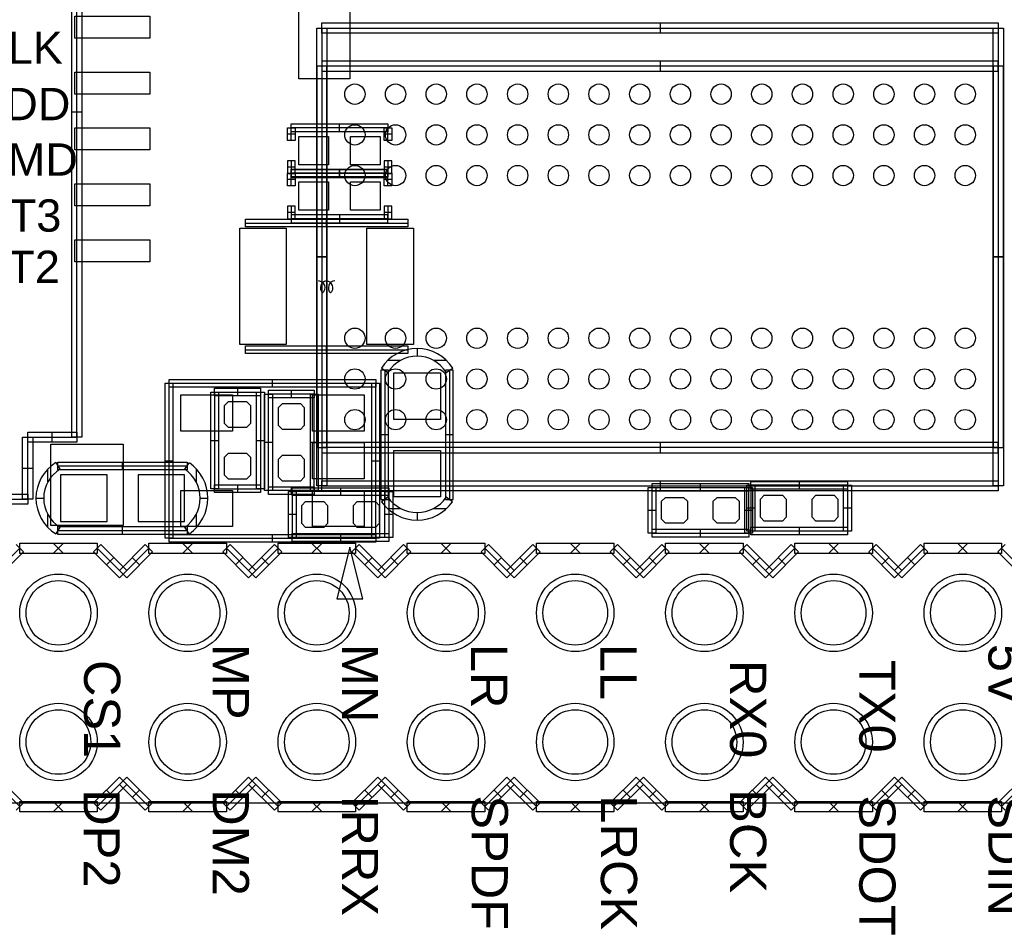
# Model space of a CAD drawing. Header units: millimetres. Extents: x -2.4 to 42.1, y -2.4 to 40.2.
# Tile 3 of 12: x 12.9 to 32.2, y -2.4 to 15.4. Entities that reach past the tile are written whole.
import ezdxf

# ---------------------------------------------------------------- set-up
doc = ezdxf.new("R2010")
doc.units = ezdxf.units.MM
doc.header["$MEASUREMENT"] = 0
for name, color, linetype in [('BOT', 3, 'Continuous'), ('SILK-BOT', 6, 'Continuous'), ('SILK-TOP', 7, 'Continuous'), ('TOP', 255, 'Continuous')]:
    doc.layers.add(name, color=color, linetype=linetype)

msp = doc.modelspace()

# ---------------------------------------------------------------- linework, layer by layer
at = {"layer": 'BOT'}
for points in [[(17.425, 7.461), (17.349, 7.385), (16.994, 7.385), (16.917, 7.461), (16.917, 7.816), (16.994, 7.893), (17.349, 7.893), (17.425, 7.816), (17.425, 7.461)], [(17.976, 7.779), (18.052, 7.855), (18.407, 7.855), (18.484, 7.779), (18.484, 7.424), (18.407, 7.347), (18.052, 7.347), (17.976, 7.424), (17.976, 7.779)], [(17.425, 6.445), (17.349, 6.369), (16.994, 6.369), (16.917, 6.445), (16.917, 6.8), (16.994, 6.877), (17.349, 6.877), (17.425, 6.8), (17.425, 6.445)], [(17.976, 6.763), (18.052, 6.839), (18.407, 6.839), (18.484, 6.763), (18.484, 6.408), (18.407, 6.331), (18.052, 6.331), (17.976, 6.408), (17.976, 6.763)], [(13.691, 6.452), (13.691, 5.537), (14.605, 5.537), (14.605, 6.452), (13.691, 6.452)], [(15.215, 6.452), (15.215, 5.537), (16.129, 5.537), (16.129, 6.452), (15.215, 6.452)], [(25.94, 6.011), (26.016, 5.935), (26.016, 5.58), (25.94, 5.503), (25.585, 5.503), (25.508, 5.58), (25.508, 5.935), (25.585, 6.011), (25.94, 6.011)], [(26.956, 6.011), (27.032, 5.935), (27.032, 5.58), (26.956, 5.503), (26.601, 5.503), (26.524, 5.58), (26.524, 5.935), (26.601, 6.011), (26.956, 6.011)], [(27.527, 5.546), (27.451, 5.622), (27.451, 5.977), (27.527, 6.054), (27.882, 6.054), (27.959, 5.977), (27.959, 5.622), (27.882, 5.546), (27.527, 5.546)], [(28.543, 5.546), (28.467, 5.622), (28.467, 5.977), (28.543, 6.054), (28.898, 6.054), (28.975, 5.977), (28.975, 5.622), (28.898, 5.546), (28.543, 5.546)], [(18.51, 5.419), (18.434, 5.495), (18.434, 5.85), (18.51, 5.927), (18.865, 5.927), (18.942, 5.85), (18.942, 5.495), (18.865, 5.419), (18.51, 5.419)], [(19.526, 5.419), (19.45, 5.495), (19.45, 5.85), (19.526, 5.927), (19.881, 5.927), (19.958, 5.85), (19.958, 5.495), (19.881, 5.419), (19.526, 5.419)]]:
    msp.add_lwpolyline(points, dxfattribs=at)
for centre, radius in [((19.478, 13.939), 0.2), ((20.278, 13.939), 0.2), ((21.078, 13.939), 0.2), ((21.878, 13.939), 0.2), ((22.678, 13.939), 0.2), ((23.478, 13.939), 0.2), ((24.278, 13.939), 0.2), ((25.078, 13.939), 0.2), ((25.878, 13.939), 0.2), ((26.678, 13.939), 0.2), ((27.478, 13.939), 0.2), ((28.278, 13.939), 0.2), ((29.078, 13.939), 0.2), ((29.878, 13.939), 0.2), ((30.678, 13.939), 0.2), ((31.478, 13.939), 0.2), ((19.478, 13.139), 0.2), ((20.278, 13.139), 0.2), ((21.078, 13.139), 0.2), ((21.878, 13.139), 0.2), ((22.678, 13.139), 0.2), ((23.478, 13.139), 0.2), ((24.278, 13.139), 0.2), ((25.078, 13.139), 0.2), ((25.878, 13.139), 0.2), ((26.678, 13.139), 0.2), ((27.478, 13.139), 0.2), ((28.278, 13.139), 0.2), ((29.078, 13.139), 0.2), ((29.878, 13.139), 0.2), ((30.678, 13.139), 0.2), ((31.478, 13.139), 0.2), ((19.478, 12.339), 0.2), ((20.278, 12.339), 0.2), ((21.078, 12.339), 0.2), ((21.878, 12.339), 0.2), ((22.678, 12.339), 0.2), ((23.478, 12.339), 0.2), ((24.278, 12.339), 0.2), ((25.078, 12.339), 0.2), ((25.878, 12.339), 0.2), ((26.678, 12.339), 0.2), ((27.478, 12.339), 0.2), ((28.278, 12.339), 0.2), ((29.078, 12.339), 0.2), ((29.878, 12.339), 0.2), ((30.678, 12.339), 0.2), ((31.478, 12.339), 0.2), ((19.478, 9.139), 0.2), ((20.278, 9.139), 0.2), ((21.078, 9.139), 0.2), ((21.878, 9.139), 0.2), ((22.678, 9.139), 0.2), ((23.478, 9.139), 0.2), ((24.278, 9.139), 0.2), ((25.078, 9.139), 0.2), ((25.878, 9.139), 0.2), ((26.678, 9.139), 0.2), ((27.478, 9.139), 0.2), ((28.278, 9.139), 0.2), ((29.078, 9.139), 0.2), ((29.878, 9.139), 0.2), ((30.678, 9.139), 0.2), ((31.478, 9.139), 0.2), ((19.478, 8.339), 0.2), ((20.278, 8.339), 0.2), ((21.078, 8.339), 0.2), ((21.878, 8.339), 0.2), ((22.678, 8.339), 0.2), ((23.478, 8.339), 0.2), ((24.278, 8.339), 0.2), ((25.078, 8.339), 0.2), ((25.878, 8.339), 0.2), ((26.678, 8.339), 0.2), ((27.478, 8.339), 0.2), ((28.278, 8.339), 0.2), ((29.078, 8.339), 0.2), ((29.878, 8.339), 0.2), ((30.678, 8.339), 0.2), ((31.478, 8.339), 0.2), ((19.478, 7.539), 0.2), ((20.278, 7.539), 0.2), ((21.078, 7.539), 0.2), ((21.878, 7.539), 0.2), ((22.678, 7.539), 0.2), ((23.478, 7.539), 0.2), ((24.278, 7.539), 0.2), ((25.078, 7.539), 0.2), ((25.878, 7.539), 0.2), ((26.678, 7.539), 0.2), ((27.478, 7.539), 0.2), ((28.278, 7.539), 0.2), ((29.078, 7.539), 0.2), ((29.878, 7.539), 0.2), ((30.678, 7.539), 0.2), ((31.478, 7.539), 0.2), ((13.65, 3.74), 0.762), ((16.19, 3.74), 0.762), ((18.73, 3.74), 0.762), ((21.27, 3.74), 0.762), ((23.81, 3.74), 0.762), ((26.35, 3.74), 0.762), ((28.89, 3.74), 0.762), ((31.43, 3.74), 0.762), ((13.65, 1.2), 0.762), ((16.19, 1.2), 0.762), ((18.73, 1.2), 0.762), ((21.27, 1.2), 0.762), ((23.81, 1.2), 0.762), ((26.35, 1.2), 0.762), ((28.89, 1.2), 0.762), ((31.43, 1.2), 0.762)]:
    msp.add_circle(centre, radius, dxfattribs=at)
at = {"layer": 'SILK-BOT'}
for p, q in [((18.828, 15.339), (32.128, 15.339)), ((18.828, 15.139), (18.828, 15.339)), ((25.478, 15.339), (25.478, 15.139)), ((32.128, 15.339), (32.128, 15.139)), ((18.728, 6.239), (18.728, 15.239)), ((18.728, 15.239), (18.928, 15.239)), ((18.828, 15.239), (32.128, 15.239)), ((18.828, 15.239), (18.828, 6.239)), ((32.128, 15.139), (18.828, 15.139)), ((18.928, 15.239), (18.928, 6.239)), ((32.028, 15.239), (32.228, 15.239)), ((32.028, 6.239), (32.028, 15.239)), ((32.128, 15.239), (32.128, 6.239)), ((32.228, 15.239), (32.228, 6.239)), ((32.128, 14.589), (18.828, 14.589)), ((18.828, 14.589), (18.828, 14.389)), ((25.478, 14.589), (25.478, 14.389)), ((32.128, 14.389), (32.128, 14.589)), ((18.728, 14.489), (18.728, 6.989)), ((18.928, 14.489), (18.728, 14.489)), ((32.128, 14.489), (18.828, 14.489)), ((18.828, 14.489), (18.828, 6.989)), ((18.828, 14.389), (32.128, 14.389)), ((18.928, 6.989), (18.928, 14.489)), ((32.028, 14.489), (32.028, 6.989)), ((32.228, 14.489), (32.028, 14.489)), ((32.128, 14.489), (32.128, 6.989)), ((32.228, 6.989), (32.228, 14.489)), ((18.728, 10.739), (18.928, 10.739)), ((18.928, 10.739), (18.728, 10.739)), ((32.028, 10.739), (32.228, 10.739)), ((32.228, 10.739), (32.028, 10.739)), ((16.721, 8.157), (17.621, 8.157)), ((16.721, 8.005), (16.721, 8.157)), ((17.171, 8.157), (17.171, 8.005)), ((17.621, 8.157), (17.621, 8.005)), ((16.645, 6.181), (16.645, 8.081)), ((16.645, 8.081), (16.798, 8.081)), ((16.721, 8.081), (17.621, 8.081)), ((16.721, 8.081), (16.721, 6.181)), ((17.621, 8.005), (16.721, 8.005)), ((16.798, 8.081), (16.798, 6.181)), ((17.545, 8.081), (17.698, 8.081)), ((17.545, 6.181), (17.545, 8.081)), ((17.621, 8.081), (17.621, 6.181)), ((17.698, 8.081), (17.698, 6.181)), ((17.703, 6.143), (17.703, 8.043)), ((17.703, 8.043), (17.856, 8.043)), ((17.78, 8.119), (18.68, 8.119)), ((17.78, 7.967), (17.78, 8.119)), ((17.78, 6.143), (17.78, 8.043)), ((18.68, 8.043), (17.78, 8.043)), ((18.68, 7.967), (17.78, 7.967)), ((17.856, 8.043), (17.856, 6.143)), ((18.23, 7.967), (18.23, 8.119)), ((18.603, 8.043), (18.756, 8.043)), ((18.603, 6.143), (18.603, 8.043)), ((18.68, 8.119), (18.68, 7.967)), ((18.68, 6.143), (18.68, 8.043)), ((18.756, 8.043), (18.756, 6.143)), ((16.645, 7.131), (16.798, 7.131)), ((17.545, 7.131), (17.698, 7.131)), ((17.856, 7.093), (17.703, 7.093)), ((18.756, 7.093), (18.603, 7.093)), ((18.728, 6.989), (18.928, 6.989)), ((18.828, 7.089), (18.828, 6.889)), ((32.128, 7.089), (18.828, 7.089)), ((32.128, 6.989), (18.828, 6.989)), ((25.478, 7.089), (25.478, 6.889)), ((32.028, 6.989), (32.228, 6.989)), ((32.128, 6.889), (32.128, 7.089)), ((18.828, 6.889), (32.128, 6.889)), ((13.6, 6.694), (13.68, 6.564)), ((13.64, 6.706), (16.18, 6.706)), ((13.64, 6.553), (13.64, 6.706)), ((13.64, 6.629), (16.18, 6.629)), ((14.91, 6.553), (14.91, 6.706)), ((16.136, 6.567), (16.223, 6.692)), ((16.18, 6.706), (16.18, 6.553)), ((13.444, 6.318), (13.444, 6.57)), ((16.18, 6.553), (13.64, 6.553)), ((16.361, 6.305), (16.361, 6.571)), ((16.721, 6.257), (17.621, 6.257)), ((16.721, 6.105), (16.721, 6.257)), ((17.171, 6.257), (17.171, 6.105)), ((17.621, 6.257), (17.621, 6.105)), ((17.78, 6.219), (18.68, 6.219)), ((17.78, 6.067), (17.78, 6.219)), ((18.23, 6.067), (18.23, 6.219)), ((18.246, 6.199), (20.146, 6.199)), ((18.246, 6.046), (18.246, 6.199)), ((18.68, 6.219), (18.68, 6.067)), ((18.928, 6.239), (18.728, 6.239)), ((18.828, 6.339), (32.128, 6.339)), ((18.828, 6.139), (18.828, 6.339)), ((18.828, 6.239), (32.128, 6.239)), ((19.196, 6.199), (19.196, 6.046)), ((20.146, 6.199), (20.146, 6.046)), ((25.244, 5.307), (25.244, 6.207)), ((25.244, 6.207), (25.396, 6.207)), ((25.32, 6.284), (27.22, 6.284)), ((25.32, 6.131), (25.32, 6.284)), ((25.32, 5.307), (25.32, 6.207)), ((25.32, 6.207), (27.22, 6.207)), ((25.396, 6.207), (25.396, 5.307)), ((25.478, 6.339), (25.478, 6.139)), ((26.27, 6.131), (26.27, 6.284)), ((27.144, 6.207), (27.296, 6.207)), ((27.144, 5.307), (27.144, 6.207)), ((27.187, 5.349), (27.187, 6.25)), ((27.187, 6.25), (27.339, 6.25)), ((27.22, 6.284), (27.22, 6.131)), ((27.22, 5.307), (27.22, 6.207)), ((27.263, 6.326), (29.163, 6.326)), ((27.263, 6.173), (27.263, 6.326)), ((27.263, 6.25), (27.263, 5.349)), ((29.163, 6.25), (27.263, 6.25)), ((27.296, 6.207), (27.296, 5.307)), ((27.339, 6.25), (27.339, 5.349)), ((28.213, 6.326), (28.213, 6.173)), ((29.087, 6.25), (29.239, 6.25)), ((29.087, 5.349), (29.087, 6.25)), ((29.163, 6.326), (29.163, 6.173)), ((29.163, 6.25), (29.163, 5.349)), ((29.239, 6.25), (29.239, 5.349)), ((32.228, 6.239), (32.028, 6.239)), ((32.128, 6.339), (32.128, 6.139)), ((16.798, 6.181), (16.645, 6.181)), ((16.721, 6.181), (17.621, 6.181)), ((17.621, 6.105), (16.721, 6.105)), ((17.698, 6.181), (17.545, 6.181)), ((17.856, 6.143), (17.703, 6.143)), ((18.68, 6.143), (17.78, 6.143)), ((18.68, 6.067), (17.78, 6.067)), ((18.17, 5.222), (18.17, 6.123)), ((18.17, 6.123), (18.322, 6.123)), ((18.246, 6.123), (18.246, 5.222)), ((20.146, 6.123), (18.246, 6.123)), ((20.146, 6.046), (18.246, 6.046)), ((18.322, 6.123), (18.322, 5.222)), ((18.756, 6.143), (18.603, 6.143)), ((32.128, 6.139), (18.828, 6.139)), ((20.07, 6.123), (20.222, 6.123)), ((20.07, 5.222), (20.07, 6.123)), ((20.146, 6.123), (20.146, 5.222)), ((20.222, 6.123), (20.222, 5.222)), ((27.22, 6.131), (25.32, 6.131)), ((29.163, 6.173), (27.263, 6.173)), ((13.208, 5.994), (13.361, 5.994)), ((16.434, 5.994), (16.587, 5.994)), ((13.444, 5.419), (13.444, 5.671)), ((16.361, 5.418), (16.361, 5.684)), ((18.322, 5.673), (18.17, 5.673)), ((20.222, 5.673), (20.07, 5.673)), ((25.244, 5.757), (25.396, 5.757)), ((27.144, 5.757), (27.296, 5.757)), ((27.339, 5.8), (27.187, 5.8)), ((29.239, 5.8), (29.087, 5.8)), ((13.68, 5.424), (13.6, 5.294)), ((13.64, 5.436), (16.18, 5.436)), ((13.64, 5.283), (13.64, 5.436)), ((14.91, 5.283), (14.91, 5.436)), ((16.223, 5.297), (16.136, 5.422)), ((16.18, 5.436), (16.18, 5.283)), ((27.263, 5.426), (29.163, 5.426)), ((27.263, 5.273), (27.263, 5.426)), ((28.213, 5.426), (28.213, 5.273)), ((29.163, 5.426), (29.163, 5.273)), ((13.64, 5.359), (16.18, 5.359)), ((16.18, 5.283), (13.64, 5.283)), ((18.246, 5.299), (20.146, 5.299)), ((18.246, 5.146), (18.246, 5.299)), ((19.196, 5.299), (19.196, 5.146)), ((20.146, 5.299), (20.146, 5.146)), ((25.396, 5.307), (25.244, 5.307)), ((25.32, 5.384), (27.22, 5.384)), ((25.32, 5.231), (25.32, 5.384)), ((25.32, 5.307), (27.22, 5.307)), ((27.22, 5.231), (25.32, 5.231)), ((26.27, 5.231), (26.27, 5.384)), ((27.296, 5.307), (27.144, 5.307)), ((27.339, 5.349), (27.187, 5.349)), ((27.22, 5.384), (27.22, 5.231)), ((29.163, 5.349), (27.263, 5.349)), ((29.163, 5.273), (27.263, 5.273)), ((29.239, 5.349), (29.087, 5.349)), ((18.322, 5.222), (18.17, 5.222)), ((20.146, 5.222), (18.246, 5.222)), ((20.146, 5.146), (18.246, 5.146)), ((20.222, 5.222), (20.07, 5.222))]:
    msp.add_line(p, q, dxfattribs=at)
msp.add_lwpolyline([(19.378, 14.239), (18.378, 14.239), (18.378, 15.739), (19.378, 15.739), (19.378, 14.239)], dxfattribs=at)
for centre, radius, start, end in [((14.029, 5.994), 0.821, 121.5169, 238.4831), ((15.736, 5.994), 0.851, 304.9764, 55.0236), ((14.029, 5.994), 0.669, 121.5169, 238.4831), ((15.736, 5.994), 0.699, 304.9764, 55.0236)]:
    msp.add_arc(centre, radius, start, end, dxfattribs=at)
at = {"layer": 'SILK-TOP'}
for p, q in [((13.91, 7.194), (13.91, 19.994)), ((14.01, 7.194), (14.01, 19.994)), ((14.11, 19.994), (14.11, 7.194)), ((13.91, 13.594), (14.11, 13.594)), ((18.151, 13.027), (18.151, 13.277)), ((18.151, 13.277), (18.303, 13.277)), ((18.227, 13.353), (20.127, 13.353)), ((18.227, 13.201), (18.227, 13.353)), ((18.227, 13.027), (18.227, 13.277)), ((20.127, 13.277), (18.227, 13.277)), ((20.127, 13.201), (18.227, 13.201)), ((18.303, 13.277), (18.303, 13.027)), ((19.177, 13.201), (19.177, 13.353)), ((20.051, 13.277), (20.203, 13.277)), ((20.051, 13.027), (20.051, 13.277)), ((20.127, 13.353), (20.127, 13.201)), ((20.127, 13.027), (20.127, 13.277)), ((20.203, 13.277), (20.203, 13.027)), ((18.303, 13.152), (18.151, 13.152)), ((18.303, 13.027), (18.151, 13.027)), ((20.203, 13.152), (20.051, 13.152)), ((20.203, 13.027), (20.051, 13.027)), ((18.151, 12.627), (18.151, 12.377)), ((18.303, 12.627), (18.151, 12.627)), ((18.227, 12.627), (18.227, 12.377)), ((18.303, 12.377), (18.303, 12.627)), ((20.051, 12.627), (20.051, 12.377)), ((20.203, 12.627), (20.051, 12.627)), ((20.127, 12.627), (20.127, 12.377)), ((20.203, 12.377), (20.203, 12.627)), ((18.303, 12.502), (18.151, 12.502)), ((18.227, 12.464), (20.127, 12.464)), ((18.227, 12.312), (18.227, 12.464)), ((18.227, 12.453), (18.227, 12.301)), ((20.127, 12.453), (18.227, 12.453)), ((19.177, 12.312), (19.177, 12.464)), ((19.177, 12.453), (19.177, 12.301)), ((20.203, 12.502), (20.051, 12.502)), ((20.127, 12.464), (20.127, 12.312)), ((20.127, 12.301), (20.127, 12.453)), ((18.151, 12.138), (18.151, 12.388)), ((18.151, 12.388), (18.303, 12.388)), ((18.151, 12.377), (18.303, 12.377)), ((18.303, 12.263), (18.151, 12.263)), ((18.227, 12.138), (18.227, 12.388)), ((20.127, 12.388), (18.227, 12.388)), ((20.127, 12.377), (18.227, 12.377)), ((20.127, 12.312), (18.227, 12.312)), ((18.227, 12.301), (20.127, 12.301)), ((18.303, 12.388), (18.303, 12.138)), ((20.051, 12.388), (20.203, 12.388)), ((20.051, 12.138), (20.051, 12.388)), ((20.051, 12.377), (20.203, 12.377)), ((20.203, 12.263), (20.051, 12.263)), ((20.127, 12.138), (20.127, 12.388)), ((20.203, 12.388), (20.203, 12.138)), ((18.303, 12.138), (18.151, 12.138)), ((20.203, 12.138), (20.051, 12.138)), ((18.151, 11.738), (18.151, 11.488)), ((18.303, 11.738), (18.151, 11.738)), ((18.227, 11.738), (18.227, 11.488)), ((18.303, 11.488), (18.303, 11.738)), ((20.051, 11.738), (20.051, 11.488)), ((20.203, 11.738), (20.051, 11.738)), ((20.127, 11.738), (20.127, 11.488)), ((20.203, 11.488), (20.203, 11.738)), ((17.327, 11.48), (20.519, 11.48)), ((17.327, 11.33), (17.327, 11.48)), ((18.303, 11.613), (18.151, 11.613)), ((18.151, 11.488), (18.303, 11.488)), ((18.227, 11.564), (18.227, 11.412)), ((20.127, 11.564), (18.227, 11.564)), ((20.127, 11.488), (18.227, 11.488)), ((18.923, 11.33), (18.923, 11.48)), ((19.177, 11.564), (19.177, 11.412)), ((20.203, 11.613), (20.051, 11.613)), ((20.051, 11.488), (20.203, 11.488)), ((20.127, 11.412), (20.127, 11.564)), ((20.519, 11.48), (20.519, 11.33)), ((17.327, 11.405), (20.519, 11.405)), ((20.519, 11.33), (17.327, 11.33)), ((18.227, 11.412), (20.127, 11.412)), ((17.327, 8.99), (20.519, 8.99)), ((17.327, 8.84), (17.327, 8.99)), ((17.327, 8.915), (20.519, 8.915)), ((18.923, 8.84), (18.923, 8.99)), ((20.519, 8.99), (20.519, 8.84)), ((20.701, 8.941), (20.701, 8.788)), ((20.519, 8.84), (17.327, 8.84)), ((20.001, 8.549), (20.131, 8.469)), ((20.378, 8.705), (20.125, 8.705)), ((21.277, 8.705), (21.024, 8.705)), ((21.271, 8.469), (21.401, 8.549)), ((15.824, 8.331), (19.888, 8.331)), ((15.824, 8.179), (15.824, 8.331)), ((17.856, 8.179), (17.856, 8.331)), ((19.888, 8.331), (19.888, 8.179)), ((19.99, 8.509), (19.99, 5.969)), ((20.142, 8.509), (19.99, 8.509)), ((20.066, 8.509), (20.066, 5.969)), ((20.142, 5.969), (20.142, 8.509)), ((21.26, 8.509), (21.26, 5.969)), ((21.412, 8.509), (21.26, 8.509)), ((21.336, 8.509), (21.336, 5.969)), ((21.412, 5.969), (21.412, 8.509)), ((15.748, 5.207), (15.748, 8.255)), ((15.748, 8.255), (15.9, 8.255)), ((15.824, 5.207), (15.824, 8.255)), ((15.824, 8.255), (19.888, 8.255)), ((19.888, 8.179), (15.824, 8.179)), ((15.9, 8.255), (15.9, 5.207)), ((19.812, 8.255), (19.964, 8.255)), ((19.812, 5.207), (19.812, 8.255)), ((19.888, 5.207), (19.888, 8.255)), ((19.964, 8.255), (19.964, 5.207)), ((12.945, 7.194), (13.145, 7.194)), ((12.945, 5.975), (12.945, 7.194)), ((13.045, 7.294), (14.01, 7.294)), ((13.045, 7.094), (13.045, 7.294)), ((13.045, 7.194), (14.01, 7.194)), ((13.045, 5.975), (13.045, 7.194)), ((13.145, 7.194), (13.145, 5.975)), ((13.527, 7.094), (13.527, 7.294)), ((14.11, 7.194), (13.91, 7.194)), ((14.01, 7.294), (14.01, 7.094)), ((20.142, 7.239), (19.99, 7.239)), ((21.412, 7.239), (21.26, 7.239)), ((14.01, 7.094), (13.045, 7.094)), ((12.945, 6.585), (13.145, 6.585)), ((15.748, 6.731), (15.9, 6.731)), ((19.812, 6.731), (19.964, 6.731)), ((0.192, 6.075), (13.045, 6.075)), ((13.045, 6.075), (13.045, 5.875)), ((20.128, 6.013), (20.004, 5.925)), ((21.398, 5.925), (21.274, 6.013)), ((0.192, 5.975), (13.045, 5.975)), ((13.045, 5.875), (0.192, 5.875)), ((13.145, 5.975), (12.945, 5.975)), ((19.99, 5.969), (20.142, 5.969)), ((21.26, 5.969), (21.412, 5.969)), ((20.39, 5.787), (20.124, 5.787)), ((20.701, 5.714), (20.701, 5.562)), ((21.278, 5.787), (21.012, 5.787)), ((15.824, 5.283), (19.888, 5.283)), ((15.824, 5.131), (15.824, 5.283)), ((17.856, 5.131), (17.856, 5.283)), ((19.888, 5.283), (19.888, 5.131)), ((12.816, 5.082), (12.96, 4.938)), ((12.888, 5.112), (14.412, 5.112)), ((12.888, 4.908), (12.888, 5.112)), ((13.752, 5.112), (13.548, 4.908)), ((13.752, 4.908), (13.548, 5.112)), ((14.34, 4.938), (14.484, 5.082)), ((14.412, 5.112), (14.412, 4.908)), ((14.484, 5.082), (14.992, 4.574)), ((14.848, 4.574), (15.356, 5.082)), ((15.356, 5.082), (15.5, 4.938)), ((15.428, 5.112), (16.952, 5.112)), ((15.428, 4.908), (15.428, 5.112)), ((15.9, 5.207), (15.748, 5.207)), ((15.824, 5.207), (19.888, 5.207)), ((19.888, 5.131), (15.824, 5.131)), ((16.292, 5.112), (16.088, 4.908)), ((16.292, 4.908), (16.088, 5.112)), ((16.88, 4.938), (17.024, 5.082)), ((16.952, 5.112), (16.952, 4.908)), ((17.024, 5.082), (17.532, 4.574)), ((17.388, 4.574), (17.896, 5.082)), ((17.896, 5.082), (18.04, 4.938)), ((17.968, 5.112), (19.492, 5.112)), ((17.968, 4.908), (17.968, 5.112)), ((18.832, 5.112), (18.628, 4.908)), ((18.832, 4.908), (18.628, 5.112)), ((19.42, 4.938), (19.564, 5.082)), ((19.492, 5.112), (19.492, 4.908)), ((19.564, 5.082), (20.072, 4.574)), ((19.964, 5.207), (19.812, 5.207)), ((19.928, 4.574), (20.436, 5.082)), ((20.436, 5.082), (20.58, 4.938)), ((20.508, 5.112), (22.032, 5.112)), ((20.508, 4.908), (20.508, 5.112)), ((21.372, 5.112), (21.168, 4.908)), ((21.372, 4.908), (21.168, 5.112)), ((21.96, 4.938), (22.104, 5.082)), ((22.032, 5.112), (22.032, 4.908)), ((22.104, 5.082), (22.612, 4.574)), ((22.468, 4.574), (22.976, 5.082)), ((22.976, 5.082), (23.12, 4.938)), ((23.048, 5.112), (24.572, 5.112)), ((23.048, 4.908), (23.048, 5.112)), ((23.912, 5.112), (23.708, 4.908)), ((23.912, 4.908), (23.708, 5.112)), ((24.5, 4.938), (24.644, 5.082)), ((24.572, 5.112), (24.572, 4.908)), ((24.644, 5.082), (25.152, 4.574)), ((25.008, 4.574), (25.516, 5.082)), ((25.516, 5.082), (25.66, 4.938)), ((25.588, 5.112), (27.112, 5.112)), ((25.588, 4.908), (25.588, 5.112)), ((26.452, 5.112), (26.248, 4.908)), ((26.452, 4.908), (26.248, 5.112)), ((27.04, 4.938), (27.184, 5.082)), ((27.112, 5.112), (27.112, 4.908)), ((27.184, 5.082), (27.692, 4.574)), ((27.548, 4.574), (28.056, 5.082)), ((28.056, 5.082), (28.2, 4.938)), ((28.128, 5.112), (29.652, 5.112)), ((28.128, 4.908), (28.128, 5.112)), ((28.992, 5.112), (28.788, 4.908)), ((28.992, 4.908), (28.788, 5.112)), ((29.58, 4.938), (29.724, 5.082)), ((29.652, 5.112), (29.652, 4.908)), ((29.724, 5.082), (30.232, 4.574)), ((30.088, 4.574), (30.596, 5.082)), ((30.596, 5.082), (30.74, 4.938)), ((30.668, 5.112), (32.192, 5.112)), ((30.668, 4.908), (30.668, 5.112)), ((31.532, 5.112), (31.328, 4.908)), ((31.532, 4.908), (31.328, 5.112)), ((32.12, 4.938), (32.264, 5.082)), ((32.192, 5.112), (32.192, 4.908)), ((12.888, 5.01), (12.38, 4.502)), ((12.96, 4.938), (12.452, 4.43)), ((14.412, 4.908), (12.888, 4.908)), ((14.848, 4.43), (14.34, 4.938)), ((14.92, 4.502), (14.412, 5.01)), ((15.428, 5.01), (14.92, 4.502)), ((15.5, 4.938), (14.992, 4.43)), ((16.952, 4.908), (15.428, 4.908)), ((17.388, 4.43), (16.88, 4.938)), ((17.46, 4.502), (16.952, 5.01)), ((17.968, 5.01), (17.46, 4.502)), ((18.04, 4.938), (17.532, 4.43)), ((19.492, 4.908), (17.968, 4.908)), ((19.928, 4.43), (19.42, 4.938)), ((20, 4.502), (19.492, 5.01)), ((20.508, 5.01), (20, 4.502)), ((20.58, 4.938), (20.072, 4.43)), ((22.032, 4.908), (20.508, 4.908)), ((22.468, 4.43), (21.96, 4.938)), ((22.54, 4.502), (22.032, 5.01)), ((23.048, 5.01), (22.54, 4.502)), ((23.12, 4.938), (22.612, 4.43)), ((24.572, 4.908), (23.048, 4.908)), ((25.008, 4.43), (24.5, 4.938)), ((25.08, 4.502), (24.572, 5.01)), ((25.588, 5.01), (25.08, 4.502)), ((25.66, 4.938), (25.152, 4.43)), ((27.112, 4.908), (25.588, 4.908)), ((27.548, 4.43), (27.04, 4.938)), ((27.62, 4.502), (27.112, 5.01)), ((28.128, 5.01), (27.62, 4.502)), ((28.2, 4.938), (27.692, 4.43)), ((29.652, 4.908), (28.128, 4.908)), ((30.088, 4.43), (29.58, 4.938)), ((30.16, 4.502), (29.652, 5.01)), ((30.668, 5.01), (30.16, 4.502)), ((30.74, 4.938), (30.232, 4.43)), ((32.192, 4.908), (30.668, 4.908)), ((32.628, 4.43), (32.12, 4.938)), ((32.7, 4.502), (32.192, 5.01)), ((14.738, 4.828), (14.594, 4.684)), ((15.246, 4.684), (15.102, 4.828)), ((17.278, 4.828), (17.134, 4.684)), ((17.786, 4.684), (17.642, 4.828)), ((19.818, 4.828), (19.674, 4.684)), ((20.326, 4.684), (20.182, 4.828)), ((22.358, 4.828), (22.214, 4.684)), ((22.866, 4.684), (22.722, 4.828)), ((24.898, 4.828), (24.754, 4.684)), ((25.406, 4.684), (25.262, 4.828)), ((27.438, 4.828), (27.294, 4.684)), ((27.946, 4.684), (27.802, 4.828)), ((29.978, 4.828), (29.834, 4.684)), ((30.486, 4.684), (30.342, 4.828)), ((14.992, 4.43), (14.848, 4.574)), ((14.992, 4.574), (14.848, 4.43)), ((17.532, 4.43), (17.388, 4.574)), ((17.532, 4.574), (17.388, 4.43)), ((20.072, 4.43), (19.928, 4.574)), ((20.072, 4.574), (19.928, 4.43)), ((22.612, 4.43), (22.468, 4.574)), ((22.612, 4.574), (22.468, 4.43)), ((25.152, 4.43), (25.008, 4.574)), ((25.152, 4.574), (25.008, 4.43)), ((27.692, 4.43), (27.548, 4.574)), ((27.692, 4.574), (27.548, 4.43)), ((30.232, 4.43), (30.088, 4.574)), ((30.232, 4.574), (30.088, 4.43)), ((12.38, 0.438), (12.888, -0.07)), ((12.452, 0.51), (12.96, 0.002)), ((14.34, 0.002), (14.848, 0.51)), ((14.412, -0.07), (14.92, 0.438)), ((14.848, 0.51), (14.992, 0.366)), ((14.848, 0.366), (14.992, 0.51)), ((14.92, 0.438), (15.428, -0.07)), ((14.992, 0.51), (15.5, 0.002)), ((16.88, 0.002), (17.388, 0.51)), ((16.952, -0.07), (17.46, 0.438)), ((17.388, 0.51), (17.532, 0.366)), ((17.388, 0.366), (17.532, 0.51)), ((17.46, 0.438), (17.968, -0.07)), ((17.532, 0.51), (18.04, 0.002)), ((19.42, 0.002), (19.928, 0.51)), ((19.492, -0.07), (20, 0.438)), ((19.928, 0.51), (20.072, 0.366)), ((19.928, 0.366), (20.072, 0.51)), ((20, 0.438), (20.508, -0.07)), ((20.072, 0.51), (20.58, 0.002)), ((21.96, 0.002), (22.468, 0.51)), ((22.032, -0.07), (22.54, 0.438)), ((22.468, 0.51), (22.612, 0.366)), ((22.468, 0.366), (22.612, 0.51)), ((22.54, 0.438), (23.048, -0.07)), ((22.612, 0.51), (23.12, 0.002)), ((24.5, 0.002), (25.008, 0.51)), ((24.572, -0.07), (25.08, 0.438)), ((25.008, 0.51), (25.152, 0.366)), ((25.008, 0.366), (25.152, 0.51)), ((25.08, 0.438), (25.588, -0.07)), ((25.152, 0.51), (25.66, 0.002)), ((27.04, 0.002), (27.548, 0.51)), ((27.112, -0.07), (27.62, 0.438)), ((27.548, 0.51), (27.692, 0.366)), ((27.548, 0.366), (27.692, 0.51)), ((27.62, 0.438), (28.128, -0.07)), ((27.692, 0.51), (28.2, 0.002)), ((29.58, 0.002), (30.088, 0.51)), ((29.652, -0.07), (30.16, 0.438)), ((30.088, 0.51), (30.232, 0.366)), ((30.088, 0.366), (30.232, 0.51)), ((30.16, 0.438), (30.668, -0.07)), ((30.232, 0.51), (30.74, 0.002)), ((32.12, 0.002), (32.628, 0.51)), ((32.192, -0.07), (32.7, 0.438)), ((14.992, 0.366), (14.484, -0.142)), ((14.594, 0.256), (14.738, 0.112)), ((15.356, -0.142), (14.848, 0.366)), ((15.102, 0.112), (15.246, 0.256)), ((17.532, 0.366), (17.024, -0.142)), ((17.134, 0.256), (17.278, 0.112)), ((17.896, -0.142), (17.388, 0.366)), ((17.642, 0.112), (17.786, 0.256)), ((20.072, 0.366), (19.564, -0.142)), ((19.674, 0.256), (19.818, 0.112)), ((20.436, -0.142), (19.928, 0.366)), ((20.182, 0.112), (20.326, 0.256)), ((22.612, 0.366), (22.104, -0.142)), ((22.214, 0.256), (22.358, 0.112)), ((22.976, -0.142), (22.468, 0.366)), ((22.722, 0.112), (22.866, 0.256)), ((25.152, 0.366), (24.644, -0.142)), ((24.754, 0.256), (24.898, 0.112)), ((25.516, -0.142), (25.008, 0.366)), ((25.262, 0.112), (25.406, 0.256)), ((27.692, 0.366), (27.184, -0.142)), ((27.294, 0.256), (27.438, 0.112)), ((28.056, -0.142), (27.548, 0.366)), ((27.802, 0.112), (27.946, 0.256)), ((30.232, 0.366), (29.724, -0.142)), ((29.834, 0.256), (29.978, 0.112)), ((30.596, -0.142), (30.088, 0.366)), ((30.342, 0.112), (30.486, 0.256)), ((12.96, 0.002), (12.816, -0.142)), ((12.888, 0.032), (14.412, 0.032)), ((12.888, -0.172), (12.888, 0.032)), ((13.548, -0.172), (13.752, 0.032)), ((13.548, 0.032), (13.752, -0.172)), ((14.484, -0.142), (14.34, 0.002)), ((14.412, 0.032), (14.412, -0.172)), ((15.5, 0.002), (15.356, -0.142)), ((15.428, 0.032), (16.952, 0.032)), ((15.428, -0.172), (15.428, 0.032)), ((16.088, -0.172), (16.292, 0.032)), ((16.088, 0.032), (16.292, -0.172)), ((17.024, -0.142), (16.88, 0.002)), ((16.952, 0.032), (16.952, -0.172)), ((18.04, 0.002), (17.896, -0.142)), ((17.968, 0.032), (19.492, 0.032)), ((17.968, -0.172), (17.968, 0.032)), ((18.628, -0.172), (18.832, 0.032)), ((18.628, 0.032), (18.832, -0.172)), ((19.564, -0.142), (19.42, 0.002)), ((19.492, 0.032), (19.492, -0.172)), ((20.58, 0.002), (20.436, -0.142)), ((20.508, 0.032), (22.032, 0.032)), ((20.508, -0.172), (20.508, 0.032)), ((21.168, -0.172), (21.372, 0.032)), ((21.168, 0.032), (21.372, -0.172)), ((22.104, -0.142), (21.96, 0.002)), ((22.032, 0.032), (22.032, -0.172)), ((23.12, 0.002), (22.976, -0.142)), ((23.048, 0.032), (24.572, 0.032)), ((23.048, -0.172), (23.048, 0.032)), ((23.708, -0.172), (23.912, 0.032)), ((23.708, 0.032), (23.912, -0.172)), ((24.644, -0.142), (24.5, 0.002)), ((24.572, 0.032), (24.572, -0.172)), ((25.66, 0.002), (25.516, -0.142)), ((25.588, 0.032), (27.112, 0.032)), ((25.588, -0.172), (25.588, 0.032)), ((26.248, -0.172), (26.452, 0.032)), ((26.248, 0.032), (26.452, -0.172)), ((27.184, -0.142), (27.04, 0.002)), ((27.112, 0.032), (27.112, -0.172)), ((28.2, 0.002), (28.056, -0.142)), ((28.128, 0.032), (29.652, 0.032)), ((28.128, -0.172), (28.128, 0.032)), ((28.788, -0.172), (28.992, 0.032)), ((28.788, 0.032), (28.992, -0.172)), ((29.724, -0.142), (29.58, 0.002)), ((29.652, 0.032), (29.652, -0.172)), ((30.74, 0.002), (30.596, -0.142)), ((30.668, 0.032), (32.192, 0.032)), ((30.668, -0.172), (30.668, 0.032)), ((31.328, -0.172), (31.532, 0.032)), ((31.328, 0.032), (31.532, -0.172)), ((32.264, -0.142), (32.12, 0.002)), ((32.192, 0.032), (32.192, -0.172)), ((14.412, -0.172), (12.888, -0.172)), ((16.952, -0.172), (15.428, -0.172)), ((19.492, -0.172), (17.968, -0.172)), ((22.032, -0.172), (20.508, -0.172)), ((24.572, -0.172), (23.048, -0.172)), ((27.112, -0.172), (25.588, -0.172)), ((29.652, -0.172), (28.128, -0.172)), ((32.192, -0.172), (30.668, -0.172))]:
    msp.add_line(p, q, dxfattribs=at)
msp.add_lwpolyline([(19.38, 5.029), (19.126, 4.013), (19.634, 4.013), (19.38, 5.029)], dxfattribs=at)
for centre, radius, start, end in [((18.759, 10.134), 0.132, 309.1008, 88.3439), ((18.938, 10.13), 0.137, 98.5008, 225.3782), ((18.914, 10.132), 0.133, 309.7509, 88.315), ((19.095, 10.131), 0.139, 95.8637, 226.663), ((20.701, 8.12), 0.821, 31.517, 148.483), ((20.701, 8.12), 0.669, 31.517, 148.483), ((20.701, 6.413), 0.699, 214.9763, 325.0237), ((20.701, 6.413), 0.851, 214.9763, 325.0237)]:
    msp.add_arc(centre, radius, start, end, dxfattribs=at)
at = {"layer": 'TOP'}
msp.add_lwpolyline([(0, 2.3), (0, 37.7, -0.414213), (2.3, 40), (37.7, 40, -0.414213), (40, 37.7), (40, 2.3, -0.414213), (37.7, 0), (2.3, 0, -0.414212), (0, 2.3)], format="xyb", dxfattribs=at)
for points in [[(13.975, 15.474), (15.449, 15.474), (15.449, 15.042), (13.975, 15.042), (13.975, 15.474)], [(13.975, 14.374), (15.449, 14.374), (15.449, 13.942), (13.975, 13.942), (13.975, 14.374)], [(13.975, 13.274), (15.449, 13.274), (15.449, 12.842), (13.975, 12.842), (13.975, 13.274)], [(18.961, 13.106), (18.961, 12.548), (18.377, 12.548), (18.377, 13.106), (18.961, 13.106)], [(19.977, 13.106), (19.977, 12.548), (19.393, 12.548), (19.393, 13.106), (19.977, 13.106)], [(18.961, 12.217), (18.961, 11.659), (18.377, 11.659), (18.377, 12.217), (18.961, 12.217)], [(19.977, 12.217), (19.977, 11.659), (19.393, 11.659), (19.393, 12.217), (19.977, 12.217)], [(13.975, 12.174), (15.449, 12.174), (15.449, 11.742), (13.975, 11.742), (13.975, 12.174)], [(17.216, 9.017), (17.216, 11.303), (18.13, 11.303), (18.13, 9.017), (17.216, 9.017)], [(19.716, 9.017), (19.716, 11.303), (20.63, 11.303), (20.63, 9.017), (19.716, 9.017)], [(13.975, 11.074), (15.449, 11.074), (15.449, 10.642), (13.975, 10.642), (13.975, 11.074)], [(20.244, 8.458), (21.158, 8.458), (21.158, 7.544), (20.244, 7.544), (20.244, 8.458)], [(17.069, 7.315), (16.053, 7.315), (16.053, 8.026), (17.069, 8.026), (17.069, 7.315)], [(19.66, 7.315), (18.644, 7.315), (18.644, 8.026), (19.66, 8.026), (19.66, 7.315)], [(13.501, 7.058), (14.923, 7.058), (14.923, 5.458), (13.501, 5.458), (13.501, 7.058)], [(19.66, 6.375), (18.644, 6.375), (18.644, 7.087), (19.66, 7.087), (19.66, 6.375)], [(20.244, 6.934), (21.158, 6.934), (21.158, 6.02), (20.244, 6.02), (20.244, 6.934)], [(17.069, 5.436), (16.053, 5.436), (16.053, 6.147), (17.069, 6.147), (17.069, 5.436)], [(19.66, 5.436), (18.644, 5.436), (18.644, 6.147), (19.66, 6.147), (19.66, 5.436)]]:
    msp.add_lwpolyline(points, dxfattribs=at)
for centre in [(13.65, 3.74), (16.19, 3.74), (18.73, 3.74), (21.27, 3.74), (23.81, 3.74), (26.35, 3.74), (28.89, 3.74), (31.43, 3.74), (13.65, 1.2), (16.19, 1.2), (18.73, 1.2), (21.27, 1.2), (23.81, 1.2), (26.35, 1.2), (28.89, 1.2), (31.43, 1.2)]:
    msp.add_circle(centre, 0.635, dxfattribs=at)

# ---------------------------------------------------------------- texts
at = {"layer": 'SILK-BOT', "char_height": 0.7112, "attachment_point": 7, "rotation": 270, "line_spacing_factor": 0.963855}
for s, insert, width in [('\\fArial;5V', (31.924, 3.13), 1.88939), ('\\fArial;MP', (16.684, 3.13), 2.0779), ('\\fArial;MN', (19.224, 3.13), 2.09933), ('\\fArial;LR', (21.764, 3.13), 1.88511), ('\\fArial;LL', (24.304, 3.13), 1.70945), ('\\fArial;CS1', (14.144, 2.813), 2.40351), ('\\fArial;RX0', (26.844, 2.813), 2.50634), ('\\fArial;TX0', (29.384, 2.813), 2.45064), ('\\fArial;DP2', (14.144, 0.273), 2.49348), ('\\fArial;DM2', (16.684, 0.273), 2.66057), ('\\fArial;IRRX', (19.224, 0.152), 2.97333), ('\\fArial;SPDF', (21.764, 0.152), 3.24753), ('\\fArial;LRCK', (24.304, 0.152), 3.26895), ('\\fArial;BCK', (26.844, 0.273), 2.66486), ('\\fArial;SDOT', (29.384, 0.152), 3.38463), ('\\fArial;SDIN', (31.924, 0.152), 2.93906)]:
    msp.add_mtext(s, dxfattribs=dict(at, insert=insert, width=width))
at = {"layer": 'SILK-TOP', "char_height": 0.635, "attachment_point": 7, "line_spacing_factor": 0.963855}
for s, insert, width in [('\\fArial;CLK', (12.012, 14.527), 2.30666), ('\\fArial;VDD', (12.012, 13.427), 2.44054), ('\\fArial;CMD', (12.012, 12.327), 2.55913), ('\\fArial;CD/DAT3', (9.912, 11.227), 4.31877), ('\\fArial;DAT2', (11.412, 10.227), 2.76187)]:
    msp.add_mtext(s, dxfattribs=dict(at, insert=insert, width=width))

doc.saveas('drawing.dxf')
